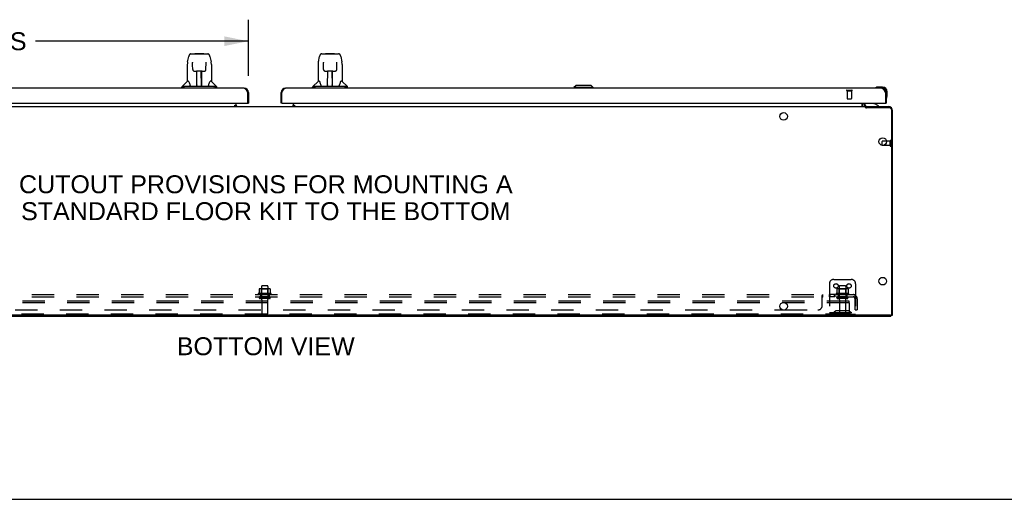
# Model space of a CAD drawing. Header units: inches. Extents: x 0 to 233, y 0 to 151.
# Tile 2 of 85: x 56 to 113, y 0 to 27. Entities that reach past the tile are written whole.
import ezdxf

# ---------------------------------------------------------------- set-up
doc = ezdxf.new("R2010")
doc.units = ezdxf.units.IN
doc.header["$LTSCALE"] = 12.808219
doc.header["$MEASUREMENT"] = 0
doc.linetypes.add('HIDDEN', pattern=[0.2, 0.1, -0.1])
doc.layers.get('0').update_dxf_attribs({"linetype": 'CONTINUOUS'})
for name, color, linetype in [('02___PRT_ALL_AXES', 7, 'CONTINUOUS'), ('DEFAULT_2', 8, 'HIDDEN'), ('DIMENSIONS', 7, 'CONTINUOUS')]:
    doc.layers.add(name, color=color, linetype=linetype)
doc.styles.get("Standard").update_dxf_attribs({"font": 'arial.ttf'})
doc.dimstyles.new('DIMSTYLE_1', dxfattribs={"dimtxt": 1.027397, "dimasz": 1.369863, "dimexe": 0.09, "dimexo": 0.07, "dimgap": 0.0375, "dimtad": 0, "dimtih": 1, "dimtoh": 1, "dimzin": 4, "dimdsep": 46, "dimtxsty": 'Standard', "dimblk": '_FILLED', "dimblk1": '_FILLED', "dimblk2": '_FILLED', "dimcen": 0.09, "dimazin": 1, "dimtfac": 1, "dimtofl": 0, "dimtmove": 0, "dimatfit": 3, "dimldrblk": '_FILLED', "dimfxl": 1, "dimtolj": 1, "dimtzin": 4, "dimarcsym": 0})

# ---------------------------------------------------------------- blocks, each defined once
blk = doc.blocks.new('_FILLED')
at = {"color": 0, "linetype": 'ByBlock'}
blk.add_solid([(0, 0), (-1, 0.2), (-1, -0.2)], dxfattribs=at)
blk = doc.blocks.new('*D18')
at = {"layer": 'DIMENSIONS', "color": 2, "linetype": 'Continuous'}
for p, q in [((34.878, 24.27), (34.878, 27.481)), ((69.565, 24.27), (69.565, 27.481)), ((34.878, 26.249), (47.086, 26.249)), ((69.565, 26.249), (57.357, 26.249))]:
    blk.add_line(p, q, dxfattribs=at)
at = {"layer": 'DIMENSIONS', "color": 2, "linetype": 'Continuous', "xscale": 1.3698630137, "yscale": 1.3698630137, "zscale": 1.3698630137, "rotation": 180}
blk.add_blockref('_FILLED', (34.878, 26.249), dxfattribs=at)
at = {"layer": 'DIMENSIONS', "color": 2, "linetype": 'Continuous', "xscale": 1.3698630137, "yscale": 1.3698630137, "zscale": 1.3698630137}
blk.add_blockref('_FILLED', (69.565, 26.249), dxfattribs=at)
at = {"layer": 'DIMENSIONS', "color": 2, "linetype": 'Continuous', "insert": (52.222, 26.762), "char_height": 1.0274, "width": 9.24276, "attachment_point": 2, "line_spacing_factor": 0.9}
blk.add_mtext('34.69 DOORS', dxfattribs=at)

msp = doc.modelspace()

# ---------------------------------------------------------------- linework, layer by layer
at = {"color": 7, "linetype": 'Continuous'}
for p, q in [((66.268, 25.526), (67.152, 25.526)), ((66.355, 25.526), (66.353, 25.526)), ((66.515, 25.546), (66.495, 25.526)), ((66.515, 25.546), (66.991, 25.546)), ((66.991, 25.546), (67.011, 25.526)), ((67.152, 25.526), (67.237, 25.526)), ((73.768, 25.526), (74.652, 25.526)), ((73.855, 25.526), (73.853, 25.526)), ((74.015, 25.546), (73.995, 25.526)), ((74.015, 25.546), (74.491, 25.546)), ((74.491, 25.546), (74.511, 25.526)), ((74.652, 25.526), (74.737, 25.526)), ((66.064, 24.923), (66.064, 23.951)), ((66.079, 25.066), (66.144, 25.371)), ((66.365, 25.052), (66.365, 25.049)), ((66.365, 25.049), (66.365, 25.045)), ((66.365, 25.045), (66.365, 25.041)), ((66.365, 25.041), (66.365, 25.034)), ((66.368, 24.903), (66.365, 25.034)), ((66.373, 24.62), (66.368, 24.903)), ((67.133, 24.62), (67.14, 25.033)), ((67.14, 25.041), (67.141, 25.045)), ((67.14, 25.033), (67.14, 25.041)), ((67.362, 25.371), (67.427, 25.066)), ((67.442, 24.922), (67.442, 23.951)), ((73.564, 24.923), (73.564, 23.951)), ((73.579, 25.066), (73.644, 25.371)), ((73.865, 25.052), (73.865, 25.049)), ((73.865, 25.049), (73.865, 25.045)), ((73.865, 25.045), (73.865, 25.041)), ((73.865, 25.041), (73.865, 25.034)), ((73.868, 24.903), (73.865, 25.034)), ((73.873, 24.62), (73.868, 24.903)), ((74.633, 24.62), (74.64, 25.033)), ((74.64, 25.041), (74.641, 25.045)), ((74.64, 25.033), (74.64, 25.041)), ((74.862, 25.371), (74.927, 25.066)), ((74.942, 24.922), (74.942, 23.951)), ((66.453, 24.542), (66.573, 24.542)), ((66.604, 23.696), (66.618, 24.543)), ((66.611, 24.127), (66.611, 24.543)), ((66.614, 24.317), (66.611, 24.317)), ((66.614, 24.306), (66.611, 24.306)), ((66.879, 23.676), (66.864, 24.543)), ((66.895, 24.317), (66.868, 24.317)), ((66.895, 24.306), (66.868, 24.306)), ((66.895, 23.676), (66.895, 24.543)), ((66.933, 24.542), (67.053, 24.542)), ((73.953, 24.542), (74.073, 24.542)), ((74.104, 23.696), (74.118, 24.543)), ((74.111, 24.127), (74.111, 24.543)), ((74.114, 24.317), (74.111, 24.317)), ((74.114, 24.306), (74.111, 24.306)), ((74.379, 23.676), (74.364, 24.543)), ((74.395, 24.317), (74.368, 24.317)), ((74.395, 24.306), (74.368, 24.306)), ((74.395, 23.676), (74.395, 24.543)), ((74.433, 24.542), (74.553, 24.542)), ((66.058, 23.945), (65.76, 23.648)), ((66.137, 23.951), (66.064, 23.951)), ((66.604, 23.747), (66.604, 23.722)), ((66.872, 24.077), (66.895, 24.077)), ((66.895, 24.073), (66.872, 24.073)), ((66.878, 23.722), (66.878, 23.747)), ((67.442, 23.951), (67.369, 23.951)), ((67.448, 23.945), (67.745, 23.648)), ((73.558, 23.945), (73.26, 23.648)), ((73.637, 23.951), (73.564, 23.951)), ((74.104, 23.747), (74.104, 23.722)), ((74.372, 24.077), (74.395, 24.077)), ((74.395, 24.073), (74.372, 24.073)), ((74.378, 23.722), (74.378, 23.747)), ((74.942, 23.951), (74.869, 23.951)), ((74.948, 23.945), (75.245, 23.648)), ((88.35, 23.715), (88.232, 23.597)), ((89.218, 23.715), (88.35, 23.715)), ((89.217, 23.715), (89.335, 23.597)), ((89.218, 23.715), (89.336, 23.597)), ((65.749, 23.557), (65.749, 23.62)), ((65.901, 23.648), (65.832, 23.648)), ((66.026, 23.676), (67.479, 23.676)), ((66.611, 23.676), (66.611, 23.68)), ((67.673, 23.648), (67.604, 23.648)), ((67.757, 23.557), (67.757, 23.62)), ((69.565, 23.311), (69.523, 23.311)), ((71.44, 23.311), (71.482, 23.311)), ((73.249, 23.557), (73.249, 23.62)), ((73.401, 23.648), (73.332, 23.648)), ((73.526, 23.676), (74.979, 23.676)), ((74.111, 23.676), (74.111, 23.68)), ((75.173, 23.648), (75.104, 23.648)), ((75.257, 23.557), (75.257, 23.62)), ((89.336, 23.597), (88.232, 23.597)), ((88.232, 23.597), (88.232, 23.557)), ((89.335, 23.597), (89.335, 23.557)), ((89.336, 23.597), (89.336, 23.557)), ((105.54, 23.572), (105.533, 23.571)), ((105.925, 23.617), (105.668, 23.617)), ((105.925, 23.557), (105.881, 23.557)), ((106.128, 23.311), (106.086, 23.311)), ((106.128, 23.311), (106.128, 23.354)), ((106.188, 23.098), (106.188, 23.354)), ((68.857, 22.534), (68.857, 22.703)), ((69.503, 22.703), (69.565, 22.703)), ((71.502, 22.703), (71.44, 22.703)), ((72.149, 22.534), (72.149, 22.703)), ((104.753, 22.529), (104.753, 22.703)), ((104.899, 22.703), (104.899, 22.656)), ((105.686, 22.538), (105.448, 22.676)), ((106.066, 22.703), (106.128, 22.703)), ((106.141, 22.963), (106.143, 22.969)), ((36.055, 22.499), (104.95, 22.499)), ((68.789, 22.529), (68.789, 22.58)), ((68.789, 22.58), (68.857, 22.58)), ((68.857, 22.529), (68.789, 22.529)), ((68.857, 22.499), (68.857, 22.529)), ((68.928, 22.51), (68.864, 22.574)), ((72.142, 22.574), (72.078, 22.51)), ((72.149, 22.58), (72.217, 22.58)), ((72.149, 22.499), (72.149, 22.529)), ((72.217, 22.529), (72.149, 22.529)), ((72.217, 22.58), (72.217, 22.529)), ((104.781, 22.504), (104.782, 22.503)), ((104.95, 22.449), (104.95, 22.499)), ((106.321, 22.422), (104.996, 22.422)), ((105.003, 22.422), (105.003, 22.499)), ((105.686, 22.499), (105.686, 22.538)), ((106.451, 10.614), (106.451, 22.292)), ((105.899, 20.285), (105.899, 20.509)), ((106.388, 10.551), (34.617, 10.551)), ((106.399, 10.552), (106.399, 10.499)), ((106.399, 10.551), (106.503, 10.551)), ((0, 0), (232.877, 0))]:
    msp.add_line(p, q, dxfattribs=at)
at = {"color": 3, "linetype": 'Continuous'}
for p, q in [((69.319, 23.557), (35.124, 23.557)), ((69.482, 23.387), (69.489, 23.375)), ((69.489, 23.375), (69.496, 23.362)), ((69.496, 23.362), (69.503, 23.35)), ((69.503, 23.35), (69.51, 23.337)), ((69.51, 23.337), (69.523, 23.311)), ((69.523, 23.311), (69.523, 22.723)), ((69.565, 23.311), (69.565, 22.703)), ((71.44, 22.703), (71.44, 23.311)), ((71.482, 23.311), (71.496, 23.337)), ((71.482, 22.723), (71.482, 23.311)), ((71.496, 23.337), (71.503, 23.35)), ((71.503, 23.35), (71.51, 23.362)), ((71.51, 23.362), (71.516, 23.375)), ((105.881, 23.557), (71.687, 23.557)), ((106.045, 23.387), (106.052, 23.375)), ((106.052, 23.375), (106.059, 23.362)), ((106.059, 23.362), (106.065, 23.35)), ((106.065, 23.35), (106.072, 23.337)), ((106.072, 23.337), (106.086, 23.311)), ((106.086, 23.311), (106.086, 22.723)), ((106.128, 23.311), (106.128, 22.703)), ((34.94, 22.703), (69.503, 22.703)), ((71.502, 22.703), (106.066, 22.703)), ((104.857, 22.703), (104.857, 22.642)), ((68.789, 22.534), (68.857, 22.534)), ((68.857, 22.51), (69.028, 22.51)), ((71.977, 22.51), (72.149, 22.51)), ((72.149, 22.534), (72.217, 22.534)), ((104.999, 22.499), (106.256, 22.499)), ((106.503, 10.551), (106.503, 22.253)), ((100.187, 10.853), (100.319, 10.853)), ((34.607, 10.499), (106.399, 10.499)), ((106.399, 10.55), (106.401, 10.55))]:
    msp.add_line(p, q, dxfattribs=at)
at = {"color": 7, "linetype": 'Continuous'}
for points in [[(66.268, 25.526), (66.265, 25.526), (66.251, 25.524), (66.238, 25.521), (66.226, 25.516), (66.215, 25.509), (66.204, 25.501), (66.195, 25.492), (66.187, 25.483), (66.18, 25.472), (66.173, 25.461), (66.168, 25.448), (66.162, 25.435), (66.157, 25.42), (66.152, 25.403), (66.147, 25.384), (66.144, 25.371)], [(67.362, 25.371), (67.359, 25.384), (67.354, 25.403), (67.349, 25.42), (67.343, 25.435), (67.338, 25.449), (67.332, 25.461), (67.325, 25.472), (67.318, 25.483), (67.31, 25.493), (67.301, 25.502), (67.29, 25.51), (67.279, 25.516), (67.266, 25.521), (67.253, 25.525), (67.24, 25.526), (67.237, 25.526)], [(73.768, 25.526), (73.765, 25.526), (73.751, 25.524), (73.738, 25.521), (73.726, 25.516), (73.715, 25.509), (73.704, 25.501), (73.695, 25.492), (73.687, 25.483), (73.68, 25.472), (73.673, 25.461), (73.668, 25.448), (73.662, 25.435), (73.657, 25.42), (73.652, 25.403), (73.647, 25.384), (73.644, 25.371)], [(74.862, 25.371), (74.859, 25.384), (74.854, 25.403), (74.849, 25.42), (74.843, 25.435), (74.838, 25.449), (74.832, 25.461), (74.825, 25.472), (74.818, 25.483), (74.81, 25.493), (74.801, 25.502), (74.79, 25.51), (74.779, 25.516), (74.766, 25.521), (74.753, 25.525), (74.74, 25.526), (74.737, 25.526)], [(66.079, 25.066), (66.073, 25.035), (66.068, 24.996), (66.065, 24.956), (66.064, 24.923)], [(66.365, 25.054), (66.365, 25.055), (66.365, 25.055), (66.365, 25.055), (66.365, 25.054), (66.365, 25.054), (66.365, 25.053), (66.365, 25.052)], [(67.141, 25.045), (67.141, 25.049), (67.141, 25.051), (67.141, 25.052), (67.141, 25.053), (67.141, 25.054), (67.141, 25.054), (67.141, 25.055)], [(67.442, 24.922), (67.441, 24.956), (67.438, 24.996), (67.432, 25.036), (67.427, 25.066)], [(73.579, 25.066), (73.573, 25.035), (73.568, 24.996), (73.565, 24.956), (73.564, 24.923)], [(73.865, 25.054), (73.865, 25.055), (73.865, 25.055), (73.865, 25.055), (73.865, 25.054), (73.865, 25.054), (73.865, 25.053), (73.865, 25.052)], [(74.641, 25.045), (74.641, 25.049), (74.641, 25.051), (74.641, 25.052), (74.641, 25.053), (74.641, 25.054), (74.641, 25.054), (74.641, 25.055)], [(74.942, 24.922), (74.941, 24.956), (74.938, 24.996), (74.932, 25.036), (74.927, 25.066)], [(66.373, 24.62), (66.374, 24.606), (66.377, 24.594), (66.383, 24.582), (66.39, 24.572), (66.399, 24.562), (66.409, 24.555), (66.419, 24.549), (66.431, 24.545), (66.443, 24.542), (66.452, 24.542)], [(66.573, 24.542), (66.577, 24.542), (66.585, 24.542), (66.594, 24.542), (66.602, 24.543), (66.609, 24.543)], [(66.609, 24.543), (66.897, 24.543), (66.905, 24.543), (66.913, 24.542), (66.921, 24.542), (66.929, 24.542), (66.933, 24.542)], [(67.054, 24.542), (67.064, 24.542), (67.076, 24.545), (67.087, 24.549), (67.098, 24.555), (67.108, 24.563), (67.116, 24.573), (67.123, 24.583), (67.129, 24.595), (67.132, 24.608), (67.133, 24.62)], [(73.873, 24.62), (73.874, 24.606), (73.877, 24.594), (73.883, 24.582), (73.89, 24.572), (73.899, 24.562), (73.909, 24.555), (73.919, 24.549), (73.931, 24.545), (73.943, 24.542), (73.952, 24.542)], [(74.073, 24.542), (74.077, 24.542), (74.085, 24.542), (74.094, 24.542), (74.102, 24.543), (74.109, 24.543)], [(74.109, 24.543), (74.397, 24.543), (74.405, 24.543), (74.413, 24.542), (74.421, 24.542), (74.429, 24.542), (74.433, 24.542)], [(74.554, 24.542), (74.564, 24.542), (74.576, 24.545), (74.587, 24.549), (74.598, 24.555), (74.608, 24.563), (74.616, 24.573), (74.623, 24.583), (74.629, 24.595), (74.632, 24.608), (74.633, 24.62)], [(66.133, 23.951), (66.139, 23.941), (66.153, 23.913), (66.168, 23.877), (66.184, 23.834), (66.2, 23.786), (66.214, 23.739)], [(66.214, 23.739), (66.217, 23.73), (66.222, 23.718), (66.227, 23.707), (66.232, 23.699)], [(67.274, 23.698), (67.279, 23.707), (67.284, 23.717), (67.288, 23.73), (67.291, 23.739)], [(67.291, 23.739), (67.306, 23.785), (67.321, 23.833), (67.337, 23.875), (67.352, 23.912), (67.366, 23.94), (67.372, 23.951)], [(73.633, 23.951), (73.639, 23.941), (73.653, 23.913), (73.668, 23.877), (73.684, 23.834), (73.7, 23.786), (73.714, 23.739)], [(73.714, 23.739), (73.717, 23.73), (73.722, 23.718), (73.727, 23.707), (73.732, 23.699)], [(74.774, 23.698), (74.779, 23.707), (74.784, 23.717), (74.788, 23.73), (74.791, 23.739)], [(74.791, 23.739), (74.806, 23.785), (74.821, 23.833), (74.837, 23.875), (74.852, 23.912), (74.866, 23.94), (74.872, 23.951)], [(65.83, 23.62), (65.828, 23.621), (65.827, 23.622), (65.826, 23.623), (65.825, 23.624), (65.824, 23.625), (65.824, 23.626), (65.823, 23.627), (65.822, 23.628), (65.822, 23.629), (65.821, 23.63), (65.821, 23.632), (65.821, 23.633), (65.821, 23.634), (65.821, 23.636), (65.822, 23.637), (65.822, 23.639), (65.823, 23.64), (65.824, 23.642), (65.825, 23.643), (65.827, 23.644), (65.828, 23.645), (65.829, 23.646), (65.831, 23.647), (65.832, 23.648)], [(65.854, 23.605), (65.847, 23.609), (65.841, 23.613), (65.835, 23.616), (65.83, 23.62)], [(65.901, 23.648), (65.901, 23.648), (65.901, 23.649), (65.9, 23.649), (65.9, 23.65), (65.9, 23.65), (65.9, 23.651), (65.9, 23.652), (65.9, 23.652), (65.9, 23.653), (65.9, 23.654), (65.901, 23.654), (65.902, 23.655), (65.902, 23.656), (65.903, 23.657), (65.904, 23.657), (65.905, 23.658), (65.906, 23.658), (65.907, 23.659), (65.908, 23.659), (65.909, 23.66), (65.91, 23.66), (65.912, 23.661), (65.913, 23.661), (65.914, 23.661), (65.915, 23.662), (65.916, 23.662), (65.918, 23.663), (65.919, 23.663), (65.92, 23.663), (65.922, 23.664), (65.923, 23.664), (65.925, 23.664), (65.926, 23.665), (65.928, 23.665), (65.93, 23.666), (65.932, 23.666), (65.934, 23.666), (65.935, 23.667), (65.937, 23.667), (65.939, 23.668), (65.941, 23.668), (65.943, 23.668), (65.945, 23.669), (65.947, 23.669), (65.95, 23.669), (65.952, 23.67), (65.954, 23.67), (65.957, 23.671), (65.959, 23.671), (65.962, 23.671), (65.965, 23.672), (65.968, 23.672), (65.971, 23.672), (65.974, 23.673), (65.977, 23.673), (65.981, 23.673), (65.984, 23.674), (65.988, 23.674), (65.992, 23.674), (65.996, 23.675), (66.001, 23.675), (66.005, 23.675), (66.01, 23.675), (66.015, 23.675), (66.021, 23.676), (66.026, 23.676)], [(66.232, 23.699), (66.237, 23.691), (66.243, 23.685), (66.249, 23.681), (66.257, 23.677), (66.264, 23.676), (66.267, 23.676)], [(67.239, 23.676), (67.241, 23.676), (67.248, 23.677), (67.256, 23.68), (67.262, 23.685), (67.268, 23.691), (67.274, 23.698)], [(67.479, 23.676), (67.485, 23.676), (67.49, 23.675), (67.495, 23.675), (67.5, 23.675), (67.505, 23.675), (67.509, 23.675), (67.513, 23.674), (67.518, 23.674), (67.521, 23.674), (67.525, 23.673), (67.528, 23.673), (67.532, 23.673), (67.535, 23.672), (67.538, 23.672), (67.541, 23.672), (67.544, 23.671), (67.546, 23.671), (67.549, 23.671), (67.551, 23.67), (67.554, 23.67), (67.556, 23.669), (67.558, 23.669), (67.56, 23.669), (67.562, 23.668), (67.564, 23.668), (67.566, 23.668), (67.568, 23.667), (67.57, 23.667), (67.572, 23.666), (67.574, 23.666), (67.576, 23.666), (67.577, 23.665), (67.579, 23.665), (67.581, 23.664), (67.582, 23.664), (67.584, 23.664), (67.585, 23.663), (67.587, 23.663), (67.588, 23.663), (67.589, 23.662), (67.59, 23.662), (67.592, 23.661), (67.593, 23.661), (67.594, 23.661), (67.595, 23.66), (67.596, 23.66), (67.597, 23.659), (67.598, 23.659), (67.599, 23.658), (67.6, 23.658), (67.601, 23.657), (67.602, 23.657), (67.603, 23.656), (67.604, 23.655), (67.605, 23.654), (67.605, 23.654), (67.605, 23.653), (67.606, 23.652), (67.606, 23.652), (67.606, 23.651), (67.606, 23.65), (67.605, 23.65), (67.605, 23.649), (67.605, 23.649), (67.605, 23.648), (67.604, 23.648)], [(67.676, 23.62), (67.67, 23.616), (67.664, 23.613), (67.658, 23.609), (67.652, 23.605)], [(67.673, 23.648), (67.675, 23.647), (67.676, 23.646), (67.678, 23.645), (67.679, 23.644), (67.68, 23.643), (67.682, 23.641), (67.683, 23.64), (67.683, 23.638), (67.684, 23.637), (67.684, 23.635), (67.685, 23.634), (67.684, 23.632), (67.684, 23.63), (67.684, 23.629), (67.683, 23.628), (67.682, 23.626), (67.682, 23.625), (67.681, 23.624), (67.68, 23.623), (67.679, 23.622), (67.677, 23.621), (67.676, 23.62)], [(73.33, 23.62), (73.328, 23.621), (73.327, 23.622), (73.326, 23.623), (73.325, 23.624), (73.324, 23.625), (73.324, 23.626), (73.323, 23.627), (73.322, 23.628), (73.322, 23.629), (73.321, 23.63), (73.321, 23.632), (73.321, 23.633), (73.321, 23.634), (73.321, 23.636), (73.322, 23.637), (73.322, 23.639), (73.323, 23.64), (73.324, 23.642), (73.325, 23.643), (73.327, 23.644), (73.328, 23.645), (73.329, 23.646), (73.331, 23.647), (73.332, 23.648)], [(73.354, 23.605), (73.347, 23.609), (73.341, 23.613), (73.335, 23.616), (73.33, 23.62)], [(73.401, 23.648), (73.401, 23.648), (73.401, 23.649), (73.4, 23.649), (73.4, 23.65), (73.4, 23.65), (73.4, 23.651), (73.4, 23.652), (73.4, 23.652), (73.4, 23.653), (73.4, 23.654), (73.401, 23.654), (73.402, 23.655), (73.402, 23.656), (73.403, 23.657), (73.404, 23.657), (73.405, 23.658), (73.406, 23.658), (73.407, 23.659), (73.408, 23.659), (73.409, 23.66), (73.41, 23.66), (73.412, 23.661), (73.413, 23.661), (73.414, 23.661), (73.415, 23.662), (73.416, 23.662), (73.418, 23.663), (73.419, 23.663), (73.42, 23.663), (73.422, 23.664), (73.423, 23.664), (73.425, 23.664), (73.426, 23.665), (73.428, 23.665), (73.43, 23.666), (73.432, 23.666), (73.434, 23.666), (73.435, 23.667), (73.437, 23.667), (73.439, 23.668), (73.441, 23.668), (73.443, 23.668), (73.445, 23.669), (73.447, 23.669), (73.45, 23.669), (73.452, 23.67), (73.454, 23.67), (73.457, 23.671), (73.459, 23.671), (73.462, 23.671), (73.465, 23.672), (73.468, 23.672), (73.471, 23.672), (73.474, 23.673), (73.477, 23.673), (73.481, 23.673), (73.484, 23.674), (73.488, 23.674), (73.492, 23.674), (73.496, 23.675), (73.501, 23.675), (73.505, 23.675), (73.51, 23.675), (73.515, 23.675), (73.521, 23.676), (73.526, 23.676)], [(73.732, 23.699), (73.737, 23.691), (73.743, 23.685), (73.749, 23.681), (73.757, 23.677), (73.764, 23.676), (73.767, 23.676)], [(74.739, 23.676), (74.741, 23.676), (74.748, 23.677), (74.756, 23.68), (74.762, 23.685), (74.768, 23.691), (74.774, 23.698)], [(74.979, 23.676), (74.985, 23.676), (74.99, 23.675), (74.995, 23.675), (75, 23.675), (75.005, 23.675), (75.009, 23.675), (75.013, 23.674), (75.018, 23.674), (75.021, 23.674), (75.025, 23.673), (75.028, 23.673), (75.032, 23.673), (75.035, 23.672), (75.038, 23.672), (75.041, 23.672), (75.044, 23.671), (75.046, 23.671), (75.049, 23.671), (75.051, 23.67), (75.054, 23.67), (75.056, 23.669), (75.058, 23.669), (75.06, 23.669), (75.062, 23.668), (75.064, 23.668), (75.066, 23.668), (75.068, 23.667), (75.07, 23.667), (75.072, 23.666), (75.074, 23.666), (75.076, 23.666), (75.077, 23.665), (75.079, 23.665), (75.081, 23.664), (75.082, 23.664), (75.084, 23.664), (75.085, 23.663), (75.087, 23.663), (75.088, 23.663), (75.089, 23.662), (75.09, 23.662), (75.092, 23.661), (75.093, 23.661), (75.094, 23.661), (75.095, 23.66), (75.096, 23.66), (75.097, 23.659), (75.098, 23.659), (75.099, 23.658), (75.1, 23.658), (75.101, 23.657), (75.102, 23.657), (75.103, 23.656), (75.104, 23.655), (75.105, 23.654), (75.105, 23.654), (75.105, 23.653), (75.106, 23.652), (75.106, 23.652), (75.106, 23.651), (75.106, 23.65), (75.105, 23.65), (75.105, 23.649), (75.105, 23.649), (75.105, 23.648), (75.104, 23.648)], [(75.176, 23.62), (75.17, 23.616), (75.164, 23.613), (75.158, 23.609), (75.152, 23.605)], [(75.173, 23.648), (75.175, 23.647), (75.176, 23.646), (75.178, 23.645), (75.179, 23.644), (75.18, 23.643), (75.182, 23.641), (75.183, 23.64), (75.183, 23.638), (75.184, 23.637), (75.184, 23.635), (75.185, 23.634), (75.184, 23.632), (75.184, 23.63), (75.184, 23.629), (75.183, 23.628), (75.182, 23.626), (75.182, 23.625), (75.181, 23.624), (75.18, 23.623), (75.179, 23.622), (75.177, 23.621), (75.176, 23.62)], [(104.753, 22.529), (104.754, 22.529), (104.756, 22.529), (104.758, 22.528), (104.76, 22.528), (104.762, 22.527), (104.764, 22.526), (104.765, 22.524), (104.767, 22.523)], [(104.764, 22.526), (104.765, 22.524), (104.767, 22.523), (104.768, 22.521), (104.77, 22.519), (104.771, 22.518), (104.772, 22.516)], [(104.772, 22.516), (104.775, 22.512), (104.776, 22.51), (104.778, 22.508), (104.779, 22.506), (104.781, 22.504)], [(104.776, 22.51), (104.778, 22.508), (104.779, 22.506)], [(104.782, 22.503), (104.783, 22.502), (104.785, 22.501), (104.787, 22.5), (104.788, 22.5), (104.79, 22.499)], [(104.95, 22.449), (104.952, 22.447), (104.953, 22.445), (104.955, 22.444), (104.956, 22.442), (104.958, 22.441), (104.959, 22.439), (104.96, 22.438), (104.962, 22.438), (104.963, 22.437), (104.964, 22.436), (104.965, 22.436), (104.967, 22.435), (104.968, 22.435), (104.971, 22.434)], [(104.971, 22.434), (104.973, 22.433), (104.975, 22.433), (104.976, 22.432), (104.978, 22.431), (104.981, 22.43), (104.983, 22.429), (104.986, 22.428), (104.988, 22.427), (104.991, 22.425), (104.993, 22.424), (104.996, 22.422)]]:
    msp.add_lwpolyline(points, dxfattribs=at)
at = {"color": 3, "linetype": 'Continuous'}
for points in [[(69.319, 23.557), (69.322, 23.557), (69.326, 23.557), (69.329, 23.557), (69.332, 23.556), (69.336, 23.555), (69.339, 23.554), (69.343, 23.553), (69.346, 23.552), (69.349, 23.551), (69.353, 23.549), (69.356, 23.547), (69.36, 23.545), (69.363, 23.543), (69.366, 23.541), (69.37, 23.539), (69.373, 23.536), (69.377, 23.533), (69.38, 23.531), (69.384, 23.528), (69.387, 23.524), (69.39, 23.521), (69.394, 23.518), (69.397, 23.514), (69.401, 23.51), (69.404, 23.507), (69.407, 23.503), (69.411, 23.498), (69.414, 23.494), (69.418, 23.49), (69.421, 23.485), (69.424, 23.481), (69.428, 23.476), (69.431, 23.471), (69.435, 23.466), (69.438, 23.461), (69.441, 23.456), (69.445, 23.451), (69.448, 23.445), (69.452, 23.44), (69.455, 23.434), (69.459, 23.429), (69.462, 23.423), (69.465, 23.417), (69.469, 23.411), (69.472, 23.405), (69.476, 23.399), (69.479, 23.393), (69.482, 23.387)], [(71.516, 23.375), (71.523, 23.387), (71.527, 23.393), (71.53, 23.399), (71.533, 23.405), (71.537, 23.411), (71.54, 23.417), (71.544, 23.423), (71.547, 23.429), (71.55, 23.434), (71.554, 23.44), (71.557, 23.445), (71.561, 23.451), (71.564, 23.456), (71.567, 23.461), (71.571, 23.466), (71.574, 23.471), (71.578, 23.476), (71.581, 23.481), (71.585, 23.485), (71.588, 23.49), (71.591, 23.494), (71.595, 23.498), (71.598, 23.503), (71.602, 23.507), (71.605, 23.51), (71.608, 23.514), (71.612, 23.518), (71.615, 23.521), (71.619, 23.524), (71.622, 23.528), (71.625, 23.531), (71.629, 23.533), (71.632, 23.536), (71.636, 23.539), (71.639, 23.541), (71.642, 23.543), (71.646, 23.545), (71.649, 23.547), (71.653, 23.549), (71.656, 23.551), (71.66, 23.552), (71.663, 23.553), (71.666, 23.554), (71.67, 23.555), (71.673, 23.556), (71.677, 23.557), (71.68, 23.557), (71.683, 23.557), (71.687, 23.557)], [(105.881, 23.557), (105.885, 23.557), (105.888, 23.557), (105.891, 23.557), (105.895, 23.556), (105.898, 23.555), (105.902, 23.554), (105.905, 23.553), (105.909, 23.552), (105.912, 23.551), (105.915, 23.549), (105.919, 23.547), (105.922, 23.545), (105.926, 23.543), (105.929, 23.541), (105.932, 23.539), (105.936, 23.536), (105.939, 23.533), (105.943, 23.531), (105.946, 23.528), (105.949, 23.524), (105.953, 23.521), (105.956, 23.518), (105.96, 23.514), (105.963, 23.51), (105.966, 23.507), (105.97, 23.503), (105.973, 23.498), (105.977, 23.494), (105.98, 23.49), (105.984, 23.485), (105.987, 23.481), (105.99, 23.476), (105.994, 23.471), (105.997, 23.466), (106.001, 23.461), (106.004, 23.456), (106.007, 23.451), (106.011, 23.445), (106.014, 23.44), (106.018, 23.434), (106.021, 23.429), (106.024, 23.423), (106.028, 23.417), (106.031, 23.411), (106.035, 23.405), (106.038, 23.399), (106.041, 23.393), (106.045, 23.387)]]:
    msp.add_lwpolyline(points, dxfattribs=at)
at = {"color": 7, "linetype": 'Continuous'}
for centre in [(100.253, 21.937), (105.94, 20.499), (105.94, 12.499), (100.253, 11.062)]:
    msp.add_circle(centre, 0.219, dxfattribs=at)
for centre, radius, start, end in [((66.072, 23.931), 0.0197, 90, 135), ((67.434, 23.931), 0.0197, 45, 90), ((73.572, 23.931), 0.0197, 90, 135), ((74.934, 23.931), 0.0197, 45, 90), ((65.788, 23.62), 0.0394, 135, 180), ((66.623, 23.695), 0.0197, 179, 270), ((66.623, 23.695), 0.0197, 260.739, 269.9232), ((66.859, 23.695), 0.0197, 270, 1), ((66.859, 23.695), 0.0197, 270.0771, 272.6469), ((67.717, 23.62), 0.0394, 0, 45), ((73.288, 23.62), 0.0394, 135, 180), ((74.123, 23.695), 0.0197, 179, 270), ((74.123, 23.695), 0.0197, 260.739, 269.9232), ((74.359, 23.695), 0.0197, 270, 1), ((74.359, 23.695), 0.0197, 270.0771, 272.6469), ((75.217, 23.62), 0.0394, 0, 45), ((105.548, 23.569), 0.015, 120.8899, 173.6204), ((105.548, 23.572), 0.015, 186.3796, 270), ((105.668, 23.367), 0.25, 90, 120.8899), ((105.925, 23.354), 0.263, 0, 90), ((105.925, 23.354), 0.203, 0, 90), ((104.999, 22.642), 0.246, 180, 215.3371), ((105.056, 22.656), 0.157, 180, 270), ((105.498, 22.763), 0.1, 216.5468, 239.908), ((106.143, 22.977), 0.015, 180, 263.6204), ((106.139, 22.977), 0.015, 276.3796, 329.1101), ((105.938, 23.098), 0.25, 329.1101, 360), ((106.321, 22.292), 0.13, 0, 90), ((105.909, 20.509), 0.01, 90, 180), ((106.388, 10.614), 0.0625, 270, 360)]:
    msp.add_arc(centre, radius, start, end, dxfattribs=at)
at = {"color": 3, "linetype": 'Continuous'}
for centre, radius, start, end in [((69.319, 23.311), 0.246, 0, 90), ((71.687, 23.311), 0.246, 90, 180), ((105.881, 23.311), 0.246, 0, 90), ((68.972, 22.614), 0.115, 190.7143, 244.7498), ((69.503, 22.723), 0.02, 270, 360), ((71.502, 22.723), 0.02, 180, 270), ((72.034, 22.614), 0.115, 295.2502, 360), ((104.999, 22.642), 0.142, 180, 270), ((106.066, 22.723), 0.02, 270, 360), ((106.256, 22.253), 0.246, 0, 90)]:
    msp.add_arc(centre, radius, start, end, dxfattribs=at)
at = {"color": 7, "linetype": 'Continuous'}
for centre, major_axis, start_param, end_param in [((66.603, 23.715), (0, 0.0394), -2.940151, -2.835574), ((66.879, 23.715), (0.0394, 0), -1.876815, -1.570796), ((74.103, 23.715), (0.0394, 0), -1.369355, -1.264777), ((74.379, 23.715), (0, 0.0394), -3.447611, -3.141593)]:
    msp.add_ellipse(centre, major_axis=major_axis, ratio=1, start_param=start_param, end_param=end_param, dxfattribs=at)
at = {"layer": '02___PRT_ALL_AXES', "color": 8, "linetype": 'HIDDEN'}
for p, q in [((103.9, 23.41), (104.148, 23.41)), ((103.9, 23.41), (103.9, 22.963)), ((104.148, 23.41), (104.148, 22.963)), ((106.356, 20.519), (106.158, 20.519)), ((106.356, 20.271), (106.356, 20.519)), ((106.356, 20.271), (105.909, 20.271)), ((70.32, 12.198), (70.32, 11.603)), ((70.686, 12.198), (70.686, 11.603)), ((103.445, 12.198), (103.445, 11.603)), ((103.811, 12.198), (103.811, 11.603)), ((70.859, 11.798), (70.147, 11.798)), ((70.169, 11.728), (70.253, 11.728)), ((70.753, 11.728), (70.253, 11.728)), ((70.253, 11.728), (70.253, 11.603)), ((70.753, 11.603), (70.253, 11.603)), ((70.337, 11.435), (70.337, 10.633)), ((70.669, 11.435), (70.669, 10.633)), ((70.753, 11.728), (70.837, 11.728)), ((70.753, 11.728), (70.753, 11.603)), ((103.188, 11.728), (102.869, 11.728)), ((102.869, 11.728), (102.869, 11.603)), ((103.188, 11.603), (102.869, 11.603)), ((102.907, 11.728), (102.907, 11.603)), ((103.15, 11.728), (103.15, 11.603)), ((103.188, 11.728), (103.188, 11.603)), ((103.984, 11.798), (103.272, 11.798)), ((103.294, 11.728), (103.378, 11.728)), ((103.878, 11.728), (103.378, 11.728)), ((103.378, 11.728), (103.378, 11.603)), ((103.878, 11.603), (103.378, 11.603)), ((103.462, 11.435), (103.462, 10.633)), ((103.794, 11.435), (103.794, 10.633)), ((103.878, 11.728), (103.962, 11.728)), ((103.878, 11.728), (103.878, 11.603))]:
    msp.add_line(p, q, dxfattribs=at)
at = {"layer": '02___PRT_ALL_AXES', "color": 3, "linetype": 'Continuous'}
for p, q in [((69.028, 22.51), (69.028, 22.499)), ((71.977, 22.51), (71.977, 22.499))]:
    msp.add_line(p, q, dxfattribs=at)
at = {"layer": '02___PRT_ALL_AXES', "color": 7, "linetype": 'Continuous'}
msp.add_line((106.158, 20.519), (105.909, 20.519), dxfattribs=at)
at = {"layer": '02___PRT_ALL_AXES', "color": 8, "linetype": 'HIDDEN'}
for centre, radius, start, end in [((70.169, 11.767), 0.0384, 124.4497, 270), ((70.503, 11.198), 0.698, 117.6814, 120.6631), ((70.503, 11.198), 0.698, 59.3369, 62.3186), ((70.837, 11.767), 0.0384, 270, 55.5503), ((103.294, 11.767), 0.0384, 124.4497, 270), ((103.628, 11.198), 0.698, 117.6814, 120.6631), ((103.628, 11.198), 0.698, 59.3369, 62.3186), ((103.962, 11.767), 0.0384, 270, 55.5503)]:
    msp.add_arc(centre, radius, start, end, dxfattribs=at)
at = {"layer": 'DEFAULT_2', "color": 8, "linetype": 'HIDDEN'}
for p, q in [((103.882, 23.453), (104.166, 23.453)), ((103.882, 23.41), (104.166, 23.41)), ((103.91, 22.953), (104.138, 22.953)), ((106.356, 20.537), (106.356, 20.253)), ((106.399, 20.537), (106.399, 20.253)), ((105.899, 20.285), (105.899, 20.281)), ((103.128, 12.603), (104.128, 12.603)), ((70.184, 12.043), (70.184, 11.825)), ((70.758, 12.064), (70.247, 12.064)), ((70.319, 12.044), (70.299, 12.064)), ((70.686, 12.044), (70.319, 12.044)), ((70.319, 11.748), (70.319, 12.044)), ((70.656, 12.228), (70.35, 12.228)), ((70.686, 12.044), (70.706, 12.064)), ((70.686, 11.748), (70.686, 12.044)), ((70.822, 12.043), (70.822, 11.825)), ((102.878, 12.353), (102.878, 10.603)), ((103.309, 12.043), (103.309, 11.825)), ((103.883, 12.064), (103.372, 12.064)), ((103.444, 12.044), (103.424, 12.064)), ((103.811, 12.044), (103.444, 12.044)), ((103.444, 11.748), (103.444, 12.044)), ((103.781, 12.228), (103.475, 12.228)), ((103.811, 12.044), (103.831, 12.064)), ((103.811, 11.748), (103.811, 12.044)), ((103.947, 12.043), (103.947, 11.825)), ((104.378, 12.353), (104.378, 10.603)), ((36.659, 11.728), (104.347, 11.728)), ((36.659, 11.603), (104.347, 11.603)), ((104.003, 11.353), (37.003, 11.353)), ((70.767, 11.497), (70.238, 11.497)), ((70.319, 11.748), (70.299, 11.728)), ((70.686, 11.748), (70.319, 11.748)), ((70.686, 11.748), (70.706, 11.728)), ((102.472, 11.103), (102.472, 11.675)), ((102.507, 11.603), (102.507, 11.728)), ((103.892, 11.497), (103.363, 11.497)), ((103.444, 11.748), (103.424, 11.728)), ((103.811, 11.748), (103.444, 11.748)), ((103.811, 11.748), (103.831, 11.728)), ((104.003, 11.249), (104.003, 11.353)), ((104.385, 11.675), (104.306, 11.578)), ((104.326, 11.603), (104.327, 11.604)), ((104.347, 11.603), (104.347, 11.728)), ((104.347, 10.853), (104.347, 11.491)), ((104.472, 11.491), (104.472, 10.853)), ((104.003, 11.249), (37.003, 11.249)), ((40.819, 10.853), (100.187, 10.853)), ((100.319, 10.853), (102.222, 10.853)), ((103.221, 10.776), (103.153, 10.727)), ((103.968, 10.797), (103.287, 10.797)), ((103.453, 10.797), (103.453, 10.693)), ((103.803, 10.797), (103.803, 10.693)), ((104.003, 11.249), (104.003, 10.663)), ((104.035, 10.776), (104.103, 10.727)), ((104.347, 10.853), (104.472, 10.853)), ((103.943, 10.603), (37.063, 10.603)), ((102.878, 10.707), (104.378, 10.707)), ((103.281, 10.692), (103.213, 10.643)), ((103.968, 10.693), (103.287, 10.693)), ((103.943, 10.603), (104.378, 10.603)), ((103.974, 10.692), (104.042, 10.643))]:
    msp.add_line(p, q, dxfattribs=at)
for points in [[(70.19, 12.052), (70.188, 12.052), (70.187, 12.05), (70.186, 12.049), (70.185, 12.048), (70.184, 12.046), (70.184, 12.045), (70.184, 12.043)], [(70.816, 12.052), (70.817, 12.052), (70.818, 12.05), (70.82, 12.049), (70.821, 12.048), (70.821, 12.046), (70.822, 12.045), (70.822, 12.043)], [(103.315, 12.052), (103.313, 12.052), (103.312, 12.05), (103.311, 12.049), (103.31, 12.048), (103.309, 12.046), (103.309, 12.045), (103.309, 12.043)], [(103.941, 12.052), (103.942, 12.052), (103.943, 12.05), (103.945, 12.049), (103.946, 12.048), (103.946, 12.046), (103.947, 12.045), (103.947, 12.043)], [(70.184, 11.825), (70.184, 11.824), (70.184, 11.823), (70.183, 11.822), (70.183, 11.821), (70.183, 11.82), (70.182, 11.819), (70.182, 11.819), (70.182, 11.819), (70.181, 11.818), (70.181, 11.818), (70.181, 11.818), (70.18, 11.817), (70.18, 11.817), (70.18, 11.817), (70.179, 11.817), (70.179, 11.816), (70.179, 11.816), (70.179, 11.816)], [(70.827, 11.816), (70.827, 11.816), (70.826, 11.816), (70.826, 11.817), (70.826, 11.817), (70.826, 11.817), (70.825, 11.817), (70.825, 11.818), (70.825, 11.818), (70.824, 11.818), (70.824, 11.819), (70.824, 11.819), (70.823, 11.819), (70.823, 11.82), (70.823, 11.821), (70.822, 11.822), (70.822, 11.823), (70.822, 11.824), (70.822, 11.825)], [(102.472, 11.675), (102.473, 11.677), (102.475, 11.68), (102.477, 11.683), (102.479, 11.686), (102.48, 11.69), (102.482, 11.694), (102.485, 11.702)], [(102.472, 11.675), (102.473, 11.677), (102.475, 11.68), (102.477, 11.683), (102.479, 11.686)], [(102.472, 11.578), (102.473, 11.578), (102.475, 11.577), (102.477, 11.577), (102.478, 11.578), (102.48, 11.578), (102.481, 11.579), (102.483, 11.58), (102.484, 11.581), (102.486, 11.582), (102.487, 11.584), (102.489, 11.585), (102.49, 11.587)], [(102.472, 11.578), (102.473, 11.578), (102.475, 11.577)], [(102.477, 11.577), (102.478, 11.578), (102.48, 11.578), (102.481, 11.579), (102.483, 11.58)], [(102.484, 11.581), (102.486, 11.582), (102.487, 11.584), (102.489, 11.585), (102.49, 11.587), (102.491, 11.589), (102.494, 11.593)], [(102.485, 11.702), (102.487, 11.706), (102.489, 11.709)], [(102.489, 11.709), (102.49, 11.713), (102.492, 11.716), (102.494, 11.719), (102.496, 11.722), (102.498, 11.724)], [(102.492, 11.716), (102.494, 11.719), (102.496, 11.722), (102.498, 11.724), (102.5, 11.726), (102.502, 11.727), (102.504, 11.728), (102.505, 11.728), (102.507, 11.728)], [(102.494, 11.593), (102.495, 11.595), (102.497, 11.597), (102.498, 11.598), (102.5, 11.6), (102.501, 11.601), (102.503, 11.602), (102.504, 11.603), (102.505, 11.603), (102.507, 11.603)], [(102.497, 11.597), (102.498, 11.598), (102.5, 11.6), (102.501, 11.601), (102.503, 11.602), (102.504, 11.603), (102.505, 11.603), (102.507, 11.603)], [(102.5, 11.726), (102.502, 11.727), (102.504, 11.728), (102.505, 11.728), (102.507, 11.728)], [(103.309, 11.825), (103.309, 11.824), (103.309, 11.823), (103.308, 11.822), (103.308, 11.821), (103.308, 11.82), (103.307, 11.819), (103.307, 11.819), (103.307, 11.819), (103.306, 11.818), (103.306, 11.818), (103.306, 11.818), (103.305, 11.817), (103.305, 11.817), (103.305, 11.817), (103.304, 11.817), (103.304, 11.816), (103.304, 11.816), (103.304, 11.816)], [(103.952, 11.816), (103.952, 11.816), (103.951, 11.816), (103.951, 11.817), (103.951, 11.817), (103.951, 11.817), (103.95, 11.817), (103.95, 11.818), (103.95, 11.818), (103.949, 11.818), (103.949, 11.819), (103.949, 11.819), (103.948, 11.819), (103.948, 11.82), (103.948, 11.821), (103.947, 11.822), (103.947, 11.823), (103.947, 11.824), (103.947, 11.825)], [(104.306, 11.578), (104.306, 11.578), (104.307, 11.577), (104.308, 11.577), (104.309, 11.578), (104.31, 11.578), (104.311, 11.579), (104.313, 11.58), (104.314, 11.581), (104.316, 11.582), (104.317, 11.584), (104.319, 11.585), (104.323, 11.589)], [(104.323, 11.589), (104.325, 11.591), (104.327, 11.593), (104.329, 11.595), (104.332, 11.597), (104.334, 11.598), (104.336, 11.6), (104.339, 11.601), (104.341, 11.602), (104.343, 11.603), (104.345, 11.603), (104.347, 11.603)], [(104.347, 11.663), (104.347, 11.663), (104.347, 11.663), (104.347, 11.663), (104.347, 11.663), (104.347, 11.662), (104.346, 11.662), (104.346, 11.661), (104.346, 11.661), (104.346, 11.66), (104.346, 11.659), (104.346, 11.659), (104.346, 11.658), (104.346, 11.657), (104.346, 11.656), (104.345, 11.656), (104.345, 11.655), (104.345, 11.654), (104.345, 11.653), (104.345, 11.653), (104.345, 11.652), (104.344, 11.651), (104.344, 11.65), (104.344, 11.649), (104.344, 11.648), (104.344, 11.648), (104.343, 11.647), (104.343, 11.646), (104.343, 11.645), (104.343, 11.644), (104.342, 11.643), (104.342, 11.642), (104.342, 11.641), (104.341, 11.64), (104.341, 11.64), (104.341, 11.639), (104.341, 11.638), (104.34, 11.637), (104.34, 11.636), (104.34, 11.635), (104.339, 11.634), (104.339, 11.633), (104.339, 11.632), (104.338, 11.631), (104.338, 11.63), (104.337, 11.628), (104.337, 11.627), (104.337, 11.626), (104.336, 11.625), (104.336, 11.624), (104.335, 11.623), (104.335, 11.622), (104.334, 11.621), (104.334, 11.62), (104.334, 11.619), (104.333, 11.618), (104.333, 11.617), (104.332, 11.616), (104.332, 11.615), (104.331, 11.614), (104.331, 11.613), (104.331, 11.613), (104.33, 11.612), (104.33, 11.611), (104.329, 11.61), (104.329, 11.609), (104.329, 11.608), (104.328, 11.608), (104.328, 11.607), (104.327, 11.606), (104.327, 11.605), (104.327, 11.605), (104.326, 11.604), (104.326, 11.603), (104.325, 11.603), (104.325, 11.602), (104.325, 11.601), (104.324, 11.601), (104.324, 11.6), (104.324, 11.6), (104.324, 11.6)], [(104.324, 11.6), (104.324, 11.6), (104.324, 11.599), (104.324, 11.599), (104.324, 11.6), (104.324, 11.6), (104.324, 11.6), (104.324, 11.6), (104.324, 11.601), (104.325, 11.601), (104.325, 11.601), (104.325, 11.602), (104.326, 11.602), (104.326, 11.603)], [(104.37, 11.698), (104.367, 11.706), (104.365, 11.709), (104.364, 11.713), (104.362, 11.716), (104.36, 11.719), (104.358, 11.722), (104.356, 11.724), (104.354, 11.726), (104.352, 11.727), (104.35, 11.728), (104.348, 11.728), (104.347, 11.728)], [(104.347, 11.66), (104.347, 11.661), (104.347, 11.661), (104.347, 11.662), (104.347, 11.662), (104.347, 11.663), (104.347, 11.663), (104.347, 11.663), (104.347, 11.663)], [(104.385, 11.675), (104.383, 11.677), (104.38, 11.68), (104.378, 11.683), (104.376, 11.686), (104.374, 11.69), (104.372, 11.694), (104.37, 11.698)]]:
    msp.add_lwpolyline(points, dxfattribs=at)
for centre in [(103.253, 12.228), (104.003, 12.228)]:
    msp.add_circle(centre, 0.128, dxfattribs=at)
for centre, radius, start, end in [((103.882, 23.432), 0.0215, 90, 270), ((104.166, 23.432), 0.0215, 270, 90), ((103.91, 22.963), 0.01, 180, 270), ((104.138, 22.963), 0.01, 270, 360), ((106.377, 20.537), 0.0215, 0, 180), ((105.909, 20.281), 0.01, 180, 270), ((106.377, 20.253), 0.0215, 180, 360), ((103.128, 12.353), 0.25, 90, 180), ((104.128, 12.353), 0.25, 0, 90), ((70.247, 11.923), 0.141, 90, 113.95), ((70.35, 12.198), 0.03, 90, 180), ((70.656, 12.198), 0.03, 0, 90), ((70.758, 11.923), 0.141, 66.05, 90), ((103.372, 11.923), 0.141, 90, 113.95), ((103.475, 12.198), 0.03, 90, 180), ((103.781, 12.198), 0.03, 0, 90), ((103.883, 11.923), 0.141, 66.05, 90), ((70.238, 11.55), 0.053, 90, 270), ((70.274, 11.435), 0.0625, 0, 90), ((70.731, 11.435), 0.0625, 90, 180), ((70.767, 11.55), 0.053, 270, 90), ((103.363, 11.55), 0.053, 90, 270), ((103.399, 11.435), 0.0625, 0, 90), ((103.856, 11.435), 0.0625, 90, 180), ((103.892, 11.55), 0.053, 270, 90), ((104.235, 11.491), 0.237, 0, 90), ((104.235, 11.491), 0.112, 0, 90), ((102.222, 11.103), 0.25, 270, 360), ((103.092, 10.811), 0.104, 270, 305.7539), ((103.287, 10.683), 0.114, 90, 125.7539), ((103.968, 10.683), 0.114, 54.2461, 90), ((104.164, 10.811), 0.104, 234.2461, 270), ((70.367, 10.633), 0.03, 180, 270), ((70.639, 10.633), 0.03, 270, 360), ((103.092, 10.811), 0.208, 270, 305.7539), ((103.287, 10.683), 0.01, 90, 125.7539), ((103.492, 10.633), 0.03, 180, 270), ((103.764, 10.633), 0.03, 270, 360), ((103.94, 10.666), 0.0625, 270, 360), ((103.943, 10.663), 0.06, 270, 360), ((103.968, 10.683), 0.01, 54.2461, 90), ((104.164, 10.811), 0.208, 234.2461, 270)]:
    msp.add_arc(centre, radius, start, end, dxfattribs=at)

# ---------------------------------------------------------------- texts
at = {"layer": 'DIMENSIONS', "color": 2, "linetype": 'Continuous', "char_height": 1.0274, "attachment_point": 2, "line_spacing_factor": 0.9}
for s, insert, width in [('CUTOUT PROVISIONS FOR MOUNTING A\\PSTANDARD FLOOR KIT TO THE BOTTOM', (70.564, 18.565), 28.25151), ('BOTTOM VIEW', (70.562, 9.284), 10.18231)]:
    msp.add_mtext(s, dxfattribs=dict(at, insert=insert, width=width))

# ---------------------------------------------------------------- dimensions: what is measured, and where the dimension line sits
at = {"layer": 'DIMENSIONS', "color": 2, "linetype": 'Continuous'}
dim = msp.add_linear_dim(base=(69.565, 26.249), p1=(34.878, 24.2), p2=(69.565, 24.2), text='<> DOORS', dimstyle='DIMSTYLE_1', dxfattribs=at)
dim.commit()
dim.dimension.update_dxf_attribs({"geometry": '*D18', "text_midpoint": (52.222, 26.249), "dimtype": 160})

doc.saveas('drawing.dxf')
